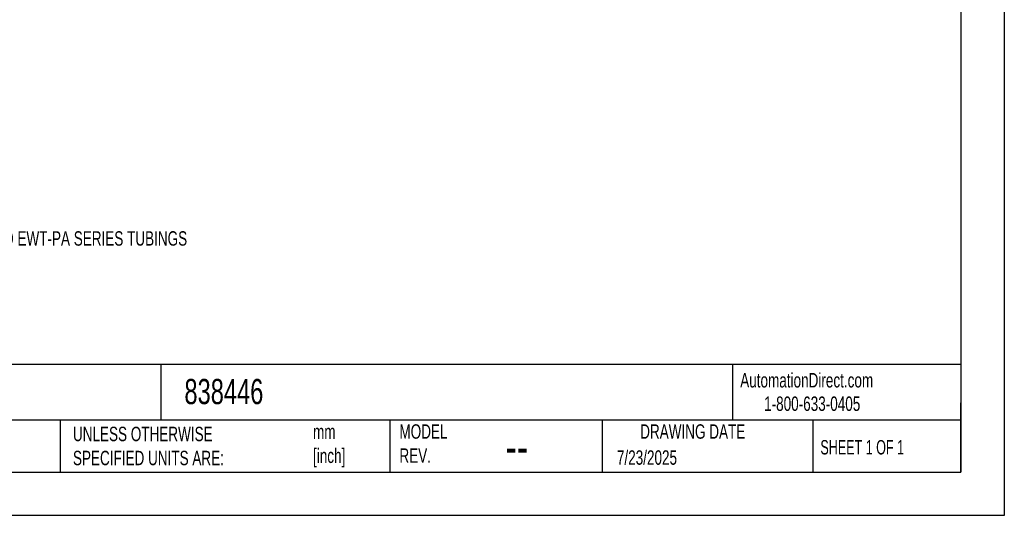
# Model space of a CAD drawing. Header units: millimetres. Extents: x 0 to 279, y 0 to 216.
# Tile 2 of 16: x 135 to 279, y 0 to 73. Entities that reach past the tile are written whole.
import ezdxf

# ---------------------------------------------------------------- set-up
doc = ezdxf.new("R2010")
doc.units = ezdxf.units.MM
doc.layers.add('DIMENSIONS', color=140, linetype='Continuous', lineweight=25)
doc.layers.add('TEXT', color=140, linetype='Continuous', lineweight=25)
doc.styles.add('SLDTEXTSTYLE0', font='TXT', dxfattribs={"width": 0.7})
doc.styles.add('SLDTEXTSTYLE1', font='TXT', dxfattribs={"width": 0.65})

msp = doc.modelspace()

# ---------------------------------------------------------------- linework, layer by layer
at = {"color": 7, "linetype": 'Continuous'}
for p, q in [((279.4, 215.9), (279.4, 0)), ((279.4, 0), (0, 0))]:
    msp.add_line(p, q, dxfattribs=at)
at = {"layer": 'TEXT'}
for p, q in [((273.05, 209.55), (273.05, 6.35)), ((273.05, 22.13), (6.35, 22.13)), ((155.76, 22.13), (155.76, 13.97)), ((239.58, 22.13), (239.58, 13.97)), ((273.05, 6.35), (273.05, 16.51)), ((273.05, 13.97), (6.35, 13.97)), ((141, 13.97), (141, 6.35)), ((189.3, 13.97), (189.3, 6.35)), ((220.47, 13.97), (220.47, 6.35)), ((251.35, 13.97), (251.35, 6.35)), ((6.35, 6.35), (273.05, 6.35))]:
    msp.add_line(p, q, dxfattribs=at)

# ---------------------------------------------------------------- texts
at = {"color": 179, "linetype": 'Continuous', "lineweight": 18, "char_height": 2.1167, "attachment_point": 1, "style": 'SLDTEXTSTYLE0'}
for s, insert in [('AutomationDirect.com', (240.69, 20.88)), ('1-800-633-0405', (244.19, 17.44))]:
    msp.add_mtext(s, dxfattribs=dict(at, insert=insert))
at = {"layer": 'DIMENSIONS', "insert": (83.87, 41.69), "char_height": 2.1167, "attachment_point": 1, "style": 'SLDTEXTSTYLE0'}
msp.add_mtext('NOTE: PACKAGE OF 5 FOR USE WITH EWL-PAB AND EWT-PA SERIES TUBINGS', dxfattribs=at)
at = {"layer": 'TEXT'}
for s, insert, char_height, attachment_point, style in [('838446', (159.21, 20.02), 3.704, 1, 'SLDTEXTSTYLE0'), ('UNLESS OTHERWISE ^JSPECIFIED UNITS ARE:', (142.87, 13), 2.1167, 1, 'SLDTEXTSTYLE0'), ('MODEL ^JREV.', (190.73, 13.36), 2.1167, 1, 'SLDTEXTSTYLE0'), ('DRAWING DATE', (233.73, 13.36), 2.1167, 2, 'SLDTEXTSTYLE0'), ('mm^J[inch]', (178.06, 13.33), 2.117, 1, 'SLDTEXTSTYLE0'), ('SHEET 1 OF 1', (252.44, 11.05), 2.1167, 1, 'SLDTEXTSTYLE1'), ('--', (206.3, 12.73), 5.292, 1, 'SLDTEXTSTYLE0'), ('7/23/2025', (222.61, 9.54), 2.117, 1, 'SLDTEXTSTYLE0')]:
    msp.add_mtext(s, dxfattribs=dict(at, insert=insert, char_height=char_height, attachment_point=attachment_point, style=style))

doc.saveas('drawing.dxf')
